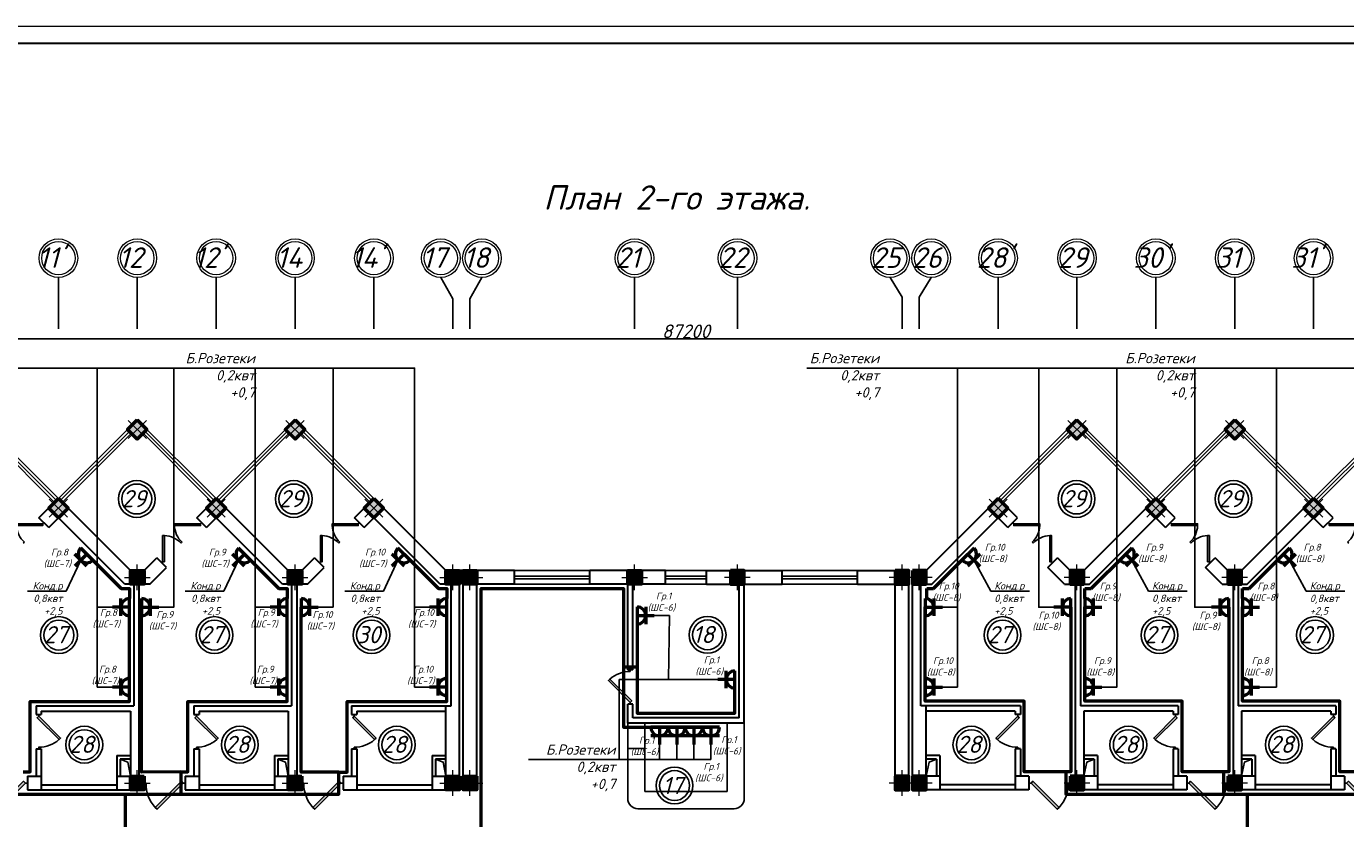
# Model space of a CAD drawing. Header units: millimetres. Extents: x 473009 to 2502882, y 456217 to 1153743.
# Tile 118 of 124: x 2104246 to 2142712, y 516448 to 539567. Entities that reach past the tile are written whole.
import ezdxf
from ezdxf import colors
from ezdxf.entities.mleader import LeaderData, LeaderLine
from ezdxf.math import Vec2, Vec3

# ---------------------------------------------------------------- set-up
doc = ezdxf.new("R2010")
doc.units = ezdxf.units.MM
doc.layers.add('kolonn', color=7, linetype='Continuous')
doc.layers.add('os', color=3, linetype='Continuous')
doc.layers.add('Электрика', color=1, linetype='Continuous', lineweight=50)
doc.layers.add('ЭМ', color=240, linetype='Continuous', lineweight=20)
doc.styles.get("Standard").update_dxf_attribs({"font": 'isocpeui.ttf'})
doc.styles.add('style Ecuper', font='isocpeui.ttf', dxfattribs={"height": 220})
doc.styles.add('style1', font='isocpeui.ttf', dxfattribs={"height": 80})
doc.styles.add('ГОСТ 300', font='isocpeui.ttf', dxfattribs={"height": 250})
doc.dimstyles.new('ISO-25', dxfattribs={"dimtxt": 400, "dimasz": 100, "dimexe": 50, "dimexo": 50, "dimgap": 20, "dimtad": 1, "dimdec": 0, "dimtxsty": 'Standard', "dimblk": 'ARCHTICK', "dimcen": 20, "dimclrd": 1, "dimclre": 1, "dimadec": 0, "dimazin": 0, "dimtfac": 1, "dimtdec": 0, "dimtmove": 0, "dimatfit": 3, "dimldrblk": 'ARCHTICK', "dimfxl": 1, "dimarcsym": 0})

# ---------------------------------------------------------------- blocks, each defined once
blk = doc.blocks.new('jfgjhsdf')
blk.add_hatch(color=1).paths.add_polyline_path([(-593, 731), (-637, 687), (0, 50), (44, 94)])
at = {"color": 1}
for p, q in [((0, 1000), (0, 950)), ((0, 50), (0, 0))]:
    blk.add_line(p, q, dxfattribs=at)
blk.add_lwpolyline([(0, 50), (-637, 687), (-593, 731), (44, 94), (0, 50)], dxfattribs=at)
blk.add_arc((-33, 130), 821, 87.662, 132.9147, dxfattribs=at)
blk = doc.blocks.new('ghsdd')
at = {"ltscale": 50}
h = blk.add_hatch(color=256, dxfattribs=at)
h.paths.add_polyline_path([(0, 200), (-200, 200), (-200, 0), (0, 0)])
h.paths.add_polyline_path([(200, 0), (200, 200), (0, 200), (0, 0)])
h.paths.add_polyline_path([(0, 0), (-200, 0), (-200, -200), (0, -200)])
h.paths.add_polyline_path([(0, 0), (0, -200), (200, -200), (200, 0)])
at = {"lineweight": 0}
for p, q in [((0, -374), (0, 374)), ((-374, 0), (374, 0))]:
    blk.add_line(p, q, dxfattribs=at)
at = {"lineweight": 50, "ltscale": 50}
blk.add_lwpolyline([(200, 200), (200, -200), (-200, -200), (-200, 200), (200, 200)], dxfattribs=at)
blk = doc.blocks.new('розетка')
at = {"layer": 'Электрика', "ltscale": 20}
for p, q in [((0, 250), (0, -250)), ((0, 0), (500, 0)), ((250, 250), (250, -250))]:
    blk.add_line(p, q, dxfattribs=at)
blk.add_arc((0, 0), 250, 270, 90, dxfattribs=at)
blk = doc.blocks.new('_None')
blk = doc.blocks.new('_ArchTick')
at = {"color": 0, "linetype": 'ByBlock', "const_width": 0.15}
blk.add_lwpolyline([(-0.5, -0.5), (0.5, 0.5)], dxfattribs=at)
blk = doc.blocks.new('*D108')
at = {"color": 1, "lineweight": -2, "transparency": 16777216}
for p, q in [((2079879, 530311), (2079879, 530496)), ((2167079, 530311), (2167079, 530496)), ((2167079, 530446), (2079879, 530446))]:
    blk.add_line(p, q, dxfattribs=at)
at = {"layer": 'Defpoints', "color": 0, "lineweight": 50, "transparency": 16777216}
for p in [(2079879, 530446), (2079879, 530261), (2167079, 530261)]:
    blk.add_point(p, dxfattribs=at)
at = {"color": 1, "lineweight": -2, "transparency": 16777216, "xscale": 100, "yscale": 100, "zscale": 100, "rotation": 180}
blk.add_blockref('_ArchTick', (2079879, 530446), dxfattribs=at)
at = {"color": 1, "lineweight": -2, "transparency": 16777216, "xscale": 100, "yscale": 100, "zscale": 100}
blk.add_blockref('_ArchTick', (2167079, 530446), dxfattribs=at)
at = {"color": 0, "transparency": 16777216, "insert": (2123479, 530668), "char_height": 400, "attachment_point": 5}
blk.add_mtext('87200', dxfattribs=at)
blk = doc.blocks.new('1231234431252433')
at = {"layer": 'ЭМ', "color": 0, "lineweight": 20, "ltscale": 0.5}
blk.add_lwpolyline([(287242, 187022), (413342, 187022), (413342, 269622), (287242, 269622)], close=True, dxfattribs=at)
at = {"layer": 'ЭМ', "color": 0, "lineweight": 30, "ltscale": 0.5}
blk.add_lwpolyline([(289242, 187522), (412842, 187522), (412842, 269122), (289242, 269122)], close=True, dxfattribs=at)

msp = doc.modelspace()

# ---------------------------------------------------------------- linework, layer by layer
for p, q in [((2105179, 525787.9), (2102879, 528087.9)), ((2105179, 525787.9), (2107479, 528087.9)), ((2109779, 525787.9), (2107479, 528087.9)), ((2109779, 525787.9), (2112079, 528087.9)), ((2114379, 525787.9), (2112079, 528087.9)), ((2132579, 525787.9), (2134879, 528087.9)), ((2137179, 525787.9), (2134879, 528087.9)), ((2137179, 525787.9), (2139479, 528087.9)), ((2141779, 525787.9), (2139479, 528087.9)), ((2141779, 525787.9), (2144079, 528087.9)), ((2106754, 522618.2), (2106314.3, 522618.2)), ((2111354, 522618.2), (2110914.3, 522618.2)), ((2113193.6, 522618.2), (2112754, 522618.2)), ((2116004, 522618.2), (2115564.3, 522618.2)), ((2122993.6, 522374.9), (2122554, 522374.9)), ((2124404, 520507.6), (2121534.5, 520507.6)), ((2106754, 520287.9), (2106314.3, 520287.9)), ((2111354, 520287.9), (2110914.3, 520287.9)), ((2116004, 520287.9), (2115564.3, 520287.9)), ((2122707.7, 518612.9), (2122707.7, 518173.2)), ((2123207.7, 518612.9), (2123207.7, 518173.2)), ((2123707.7, 518612.9), (2123707.7, 518173.2)), ((2124207.7, 518612.9), (2124207.7, 518173.2))]:
    msp.add_line(p, q)
at = {"color": 1}
for p, q in [((2105065.8, 525674.7), (2103048.7, 527691.9)), ((2105122.4, 525731.3), (2103105.2, 527748.5)), ((2105235.5, 525731.3), (2107252.7, 527748.5)), ((2105292.1, 525674.7), (2107309.3, 527691.9)), ((2109665.8, 525674.7), (2107648.7, 527691.9)), ((2109722.4, 525731.3), (2107705.2, 527748.5)), ((2109835.5, 525731.3), (2111852.7, 527748.5)), ((2109892.1, 525674.7), (2111909.3, 527691.9)), ((2114265.8, 525674.7), (2112248.7, 527691.9)), ((2114322.4, 525731.3), (2112305.2, 527748.5)), ((2132635.5, 525731.3), (2134652.7, 527748.5)), ((2132692.1, 525674.7), (2134709.3, 527691.9)), ((2137065.8, 525674.7), (2135048.7, 527691.9)), ((2137122.4, 525731.3), (2135105.2, 527748.5)), ((2137235.5, 525731.3), (2139252.7, 527748.5)), ((2137292.1, 525674.7), (2139309.3, 527691.9)), ((2141665.8, 525674.7), (2139648.7, 527691.9)), ((2141722.4, 525731.3), (2139705.2, 527748.5)), ((2141835.5, 525731.3), (2143852.7, 527748.5)), ((2141892.1, 525674.7), (2143909.3, 527691.9)), ((2120679, 523687.9), (2118479, 523687.9)), ((2120679, 523527.9), (2118479, 523527.9)), ((2122879, 523687.9), (2124079, 523687.9)), ((2122879, 523527.9), (2124079, 523527.9)), ((2126279, 523687.9), (2128479, 523687.9)), ((2126279, 523527.9), (2128479, 523527.9)), ((2118479, 523447.9), (2120679, 523447.9)), ((2118479, 523287.9), (2120679, 523287.9)), ((2124079, 523447.9), (2122879, 523447.9)), ((2124079, 523287.9), (2122879, 523287.9)), ((2128479, 523447.9), (2126279, 523447.9)), ((2128479, 523287.9), (2126279, 523287.9))]:
    msp.add_line(p, q, dxfattribs=at)
at = {"lineweight": 30}
for p, q in [((2104613.3, 525222.2), (2105179, 525787.9)), ((2107279, 523687.9), (2105179, 525787.9)), ((2109213.3, 525222.2), (2109779, 525787.9)), ((2111879, 523687.9), (2109779, 525787.9)), ((2113813.3, 525222.2), (2114379, 525787.9)), ((2116479, 523687.9), (2114379, 525787.9)), ((2130479, 523687.9), (2132579, 525787.9)), ((2133144.6, 525222.2), (2132579, 525787.9)), ((2135079, 523687.9), (2137179, 525787.9)), ((2137744.6, 525222.2), (2137179, 525787.9)), ((2139679, 523687.9), (2141779, 525787.9)), ((2142344.6, 525222.2), (2141779, 525787.9)), ((2104896.1, 524939.3), (2104613.3, 525222.2)), ((2104896.1, 524939.3), (2105179, 525222.2)), ((2107113.3, 523287.9), (2105179, 525222.2)), ((2109496.1, 524939.3), (2109213.3, 525222.2)), ((2109496.1, 524939.3), (2109779, 525222.2)), ((2111713.3, 523287.9), (2109779, 525222.2)), ((2114096.1, 524939.3), (2113813.3, 525222.2)), ((2114096.1, 524939.3), (2114379, 525222.2)), ((2116313.3, 523287.9), (2114379, 525222.2)), ((2130644.6, 523287.9), (2132579, 525222.2)), ((2132861.8, 524939.3), (2132579, 525222.2)), ((2132861.8, 524939.3), (2133144.6, 525222.2)), ((2135244.6, 523287.9), (2137179, 525222.2)), ((2137461.8, 524939.3), (2137179, 525222.2)), ((2137461.8, 524939.3), (2137744.6, 525222.2)), ((2139844.6, 523287.9), (2141779, 525222.2)), ((2142061.8, 524939.3), (2141779, 525222.2)), ((2142061.8, 524939.3), (2142344.6, 525222.2)), ((2107679, 523687.9), (2108046.6, 524055.5)), ((2108329.4, 523772.6), (2108046.6, 524055.5)), ((2112279, 523687.9), (2112646.6, 524055.5)), ((2112929.4, 523772.6), (2112646.6, 524055.5)), ((2134028.5, 523772.6), (2134311.4, 524055.5)), ((2134679, 523687.9), (2134311.4, 524055.5)), ((2138628.5, 523772.6), (2138911.4, 524055.5)), ((2139279, 523687.9), (2138911.4, 524055.5)), ((2107679, 523687.9), (2107279, 523687.9)), ((2107844.6, 523287.9), (2108329.4, 523772.6)), ((2112279, 523687.9), (2111879, 523687.9)), ((2112444.6, 523287.9), (2112929.4, 523772.6)), ((2118479, 523687.9), (2116479, 523687.9)), ((2116879, 517287.9), (2116879, 523687.9)), ((2116979, 517287.9), (2116979, 523687.9)), ((2118479, 523287.9), (2118479, 523687.9)), ((2122879, 523687.9), (2120679, 523687.9)), ((2120679, 523287.9), (2120679, 523687.9)), ((2122879, 523287.9), (2122879, 523687.9)), ((2124079, 523687.9), (2126279, 523687.9)), ((2124079, 523287.9), (2124079, 523687.9)), ((2126279, 523287.9), (2126279, 523687.9)), ((2128479, 523287.9), (2128479, 523687.9)), ((2128479, 523687.9), (2129979, 523687.9)), ((2129979, 517287.9), (2129979, 523687.9)), ((2130079, 517287.9), (2130079, 523687.9)), ((2130079, 523687.9), (2130479, 523687.9)), ((2134513.3, 523287.9), (2134028.5, 523772.6)), ((2134679, 523687.9), (2135079, 523687.9)), ((2139113.3, 523287.9), (2138628.5, 523772.6)), ((2139279, 523687.9), (2139679, 523687.9)), ((2107844.6, 523287.9), (2107113.3, 523287.9)), ((2107379, 523287.9), (2107379, 519737.9)), ((2107529, 523287.9), (2107529, 517687.9)), ((2112444.6, 523287.9), (2111713.3, 523287.9)), ((2111979, 523287.9), (2111979, 519737.9)), ((2112129, 523287.9), (2112129, 517687.9)), ((2116629, 523287.9), (2116313.3, 523287.9)), ((2116629, 519737.9), (2116629, 523287.9)), ((2117379, 517287.9), (2117379, 523287.9)), ((2118479, 523287.9), (2117379, 523287.9)), ((2122879, 523287.9), (2120679, 523287.9)), ((2121779, 520787.9), (2121779, 523287.9)), ((2121929, 520787.9), (2121929, 523287.9)), ((2124079, 523287.9), (2126279, 523287.9)), ((2125029, 519387.9), (2125029, 523287.9)), ((2125179, 519237.9), (2125179, 523287.9)), ((2128479, 523287.9), (2129579, 523287.9)), ((2129579, 517287.9), (2129579, 523287.9)), ((2130329, 519737.9), (2130329, 523287.9)), ((2130329, 523287.9), (2130644.6, 523287.9)), ((2134513.3, 523287.9), (2135244.6, 523287.9)), ((2134829, 523287.9), (2134829, 517687.9)), ((2134979, 523287.9), (2134979, 519737.9)), ((2139113.3, 523287.9), (2139844.6, 523287.9)), ((2139429, 523287.9), (2139429, 517687.9)), ((2139579, 523287.9), (2139579, 519737.9)), ((2121929, 520787.9), (2121779, 520787.9)), ((2104529, 519737.9), (2104529, 519487.9)), ((2104529, 519737.9), (2107379, 519737.9)), ((2109129, 519737.9), (2109129, 519487.9)), ((2109129, 519737.9), (2111979, 519737.9)), ((2113729, 519737.9), (2113729, 519487.9)), ((2113729, 519737.9), (2116629, 519737.9)), ((2116479, 517687.9), (2116479, 519737.9)), ((2121779, 519237.9), (2121779, 519787.9)), ((2121929, 519787.9), (2121779, 519787.9)), ((2121929, 519387.9), (2121929, 519787.9)), ((2133229, 519737.9), (2130329, 519737.9)), ((2130479, 517687.9), (2130479, 519737.9)), ((2133229, 519737.9), (2133229, 519487.9)), ((2137829, 519737.9), (2134979, 519737.9)), ((2137829, 519737.9), (2137829, 519487.9)), ((2142429, 519737.9), (2139579, 519737.9)), ((2142429, 519737.9), (2142429, 519487.9)), ((2104529, 519487.9), (2104679, 519487.9)), ((2104679, 519587.9), (2104679, 519487.9)), ((2104679, 519587.9), (2107279, 519587.9)), ((2107279, 519587.9), (2107279, 517687.9)), ((2109129, 519487.9), (2109279, 519487.9)), ((2109279, 519587.9), (2109279, 519487.9)), ((2109279, 519587.9), (2111879, 519587.9)), ((2111879, 519587.9), (2111879, 517687.9)), ((2113729, 519487.9), (2113879, 519487.9)), ((2113879, 519587.9), (2113879, 519487.9)), ((2113879, 519587.9), (2116479, 519587.9)), ((2125029, 519387.9), (2121929, 519387.9)), ((2133079, 519587.9), (2130479, 519587.9)), ((2133079, 519587.9), (2133079, 519487.9)), ((2133229, 519487.9), (2133079, 519487.9)), ((2135079, 519587.9), (2135079, 517687.9)), ((2137679, 519587.9), (2135079, 519587.9)), ((2137679, 519587.9), (2137679, 519487.9)), ((2137829, 519487.9), (2137679, 519487.9)), ((2139679, 519587.9), (2139679, 517687.9)), ((2142279, 519587.9), (2139679, 519587.9)), ((2142279, 519587.9), (2142279, 519487.9)), ((2142429, 519487.9), (2142279, 519487.9)), ((2125179, 519237.9), (2121779, 519237.9)), ((2104529, 518487.9), (2104679, 518487.9)), ((2104529, 518487.9), (2104529, 517687.9)), ((2104679, 518487.9), (2104679, 517287.9)), ((2106879, 518287.9), (2106879, 517287.9)), ((2106879, 518287.9), (2107279, 518287.9)), ((2107279, 518187.9), (2106979, 518187.9)), ((2106979, 518187.9), (2106979, 517687.9)), ((2109129, 518487.9), (2109279, 518487.9)), ((2109129, 518487.9), (2109129, 517687.9)), ((2109279, 518487.9), (2109279, 517287.9)), ((2111479, 518287.9), (2111479, 517287.9)), ((2111479, 518287.9), (2111879, 518287.9)), ((2111879, 518187.9), (2111579, 518187.9)), ((2111579, 518187.9), (2111579, 517687.9)), ((2113729, 518487.9), (2113729, 517687.9)), ((2113729, 518487.9), (2113879, 518487.9)), ((2113879, 518487.9), (2113879, 517287.9)), ((2116079, 518287.9), (2116479, 518287.9)), ((2116079, 518287.9), (2116079, 517287.9)), ((2116479, 518187.9), (2116179, 518187.9)), ((2116179, 518187.9), (2116179, 517687.9)), ((2130879, 518287.9), (2130479, 518287.9)), ((2130779, 518187.9), (2130479, 518187.9)), ((2130779, 518187.9), (2130779, 517687.9)), ((2130879, 518287.9), (2130879, 517287.9)), ((2133229, 518487.9), (2133079, 518487.9)), ((2133079, 518487.9), (2133079, 517287.9)), ((2133229, 518487.9), (2133229, 517687.9)), ((2135479, 518287.9), (2135079, 518287.9)), ((2135379, 518187.9), (2135079, 518187.9)), ((2135379, 518187.9), (2135379, 517687.9)), ((2135479, 518287.9), (2135479, 517287.9)), ((2137679, 518487.9), (2137679, 517287.9)), ((2137829, 518487.9), (2137679, 518487.9)), ((2137829, 518487.9), (2137829, 517687.9)), ((2140079, 518287.9), (2139679, 518287.9)), ((2139979, 518187.9), (2139679, 518187.9)), ((2139979, 518187.9), (2139979, 517687.9)), ((2140079, 518287.9), (2140079, 517287.9)), ((2142279, 518487.9), (2142279, 517287.9)), ((2142429, 518487.9), (2142279, 518487.9)), ((2142429, 518487.9), (2142429, 517687.9)), ((2104279, 517687.9), (2104279, 517287.9)), ((2104279, 517687.9), (2104679, 517687.9)), ((2104679, 517437.9), (2106879, 517437.9)), ((2106879, 517687.9), (2107679, 517687.9)), ((2107679, 517687.9), (2107679, 517287.9)), ((2108879, 517687.9), (2108879, 517287.9)), ((2108879, 517687.9), (2109279, 517687.9)), ((2109279, 517437.9), (2111479, 517437.9)), ((2111479, 517687.9), (2112279, 517687.9)), ((2112279, 517687.9), (2112279, 517287.9)), ((2113479, 517687.9), (2113879, 517687.9)), ((2113479, 517687.9), (2113479, 517287.9)), ((2113879, 517437.9), (2116079, 517437.9)), ((2116079, 517687.9), (2116479, 517687.9)), ((2130879, 517687.9), (2130479, 517687.9)), ((2133079, 517437.9), (2130879, 517437.9)), ((2133479, 517687.9), (2133079, 517687.9)), ((2133479, 517687.9), (2133479, 517287.9)), ((2134679, 517687.9), (2134679, 517287.9)), ((2135479, 517687.9), (2134679, 517687.9)), ((2137679, 517437.9), (2135479, 517437.9)), ((2138079, 517687.9), (2137679, 517687.9)), ((2138079, 517687.9), (2138079, 517287.9)), ((2139279, 517687.9), (2139279, 517287.9)), ((2140079, 517687.9), (2139279, 517687.9)), ((2142279, 517437.9), (2140079, 517437.9)), ((2142679, 517687.9), (2142279, 517687.9)), ((2142679, 517687.9), (2142679, 517287.9)), ((2104279, 517287.9), (2107679, 517287.9)), ((2108879, 517287.9), (2112279, 517287.9)), ((2113479, 517287.9), (2116879, 517287.9)), ((2116979, 517287.9), (2117379, 517287.9)), ((2129979, 517287.9), (2129579, 517287.9)), ((2133479, 517287.9), (2130079, 517287.9)), ((2138079, 517287.9), (2134679, 517287.9)), ((2142679, 517287.9), (2139279, 517287.9))]:
    msp.add_line(p, q, dxfattribs=at)
at = {"color": 1, "lineweight": 50}
for p, q in [((2130696.4, 523162.9), (2131700.7, 524166.6)), ((2135296.4, 523162.9), (2136300.7, 524166.6)), ((2139896.4, 523162.9), (2140900.7, 524166.6)), ((2130504, 522868.2), (2130503.6, 523162.9)), ((2130503.6, 523162.9), (2130696.4, 523162.9)), ((2135104, 522868.2), (2135103.6, 523162.9)), ((2135103.6, 523162.9), (2135296.4, 523162.9)), ((2139704, 522868.2), (2139703.6, 523162.9)), ((2139703.6, 523162.9), (2139896.4, 523162.9))]:
    msp.add_line(p, q, dxfattribs=at)
at = {"color": 6}
for p, q in [((2121779, 517037.9), (2121779, 519237.9)), ((2122279, 517237.9), (2122279, 519237.9)), ((2124679, 517237.9), (2124679, 519237.9)), ((2125179, 517037.9), (2125179, 519237.9)), ((2122279, 518497), (2121779, 518497)), ((2122279, 517237.9), (2124679, 517237.9)), ((2122079, 516737.9), (2124879, 516737.9))]:
    msp.add_line(p, q, dxfattribs=at)
for points in [[(2115564.3, 520287.9), (2115564.3, 529597.5), (2081206.8, 529597.5)], [(2106314.3, 520287.9), (2106314.3, 529597.5)], [(2108104, 522618.2), (2108543.6, 522618.2), (2108543.6, 529597.5)], [(2110914.3, 520287.9), (2110914.3, 529597.5)], [(2113193.6, 522618.2), (2113193.6, 529597.5)], [(2161804, 522618.2), (2161364.3, 522618.2), (2161364.3, 529597.5), (2127006.8, 529597.5)], [(2131393.6, 529597.5), (2131393.6, 522618.2), (2130954, 522618.2)], [(2134204, 522618.2), (2133764.3, 522618.2), (2133764.3, 529597.5)], [(2136043.6, 529597.5), (2136043.6, 520287.9), (2135604, 520287.9)], [(2138804, 522618.2), (2138314.3, 522618.2), (2138314.3, 529597.5)], [(2140204, 520287.9), (2140693.6, 520287.9), (2140693.6, 529588.8)], [(2131393.6, 522885.9), (2131393.6, 520287.9), (2130954, 520287.9)], [(2122993.6, 522374.9), (2122969.2, 520507.6)], [(2121534.5, 520507.6), (2121534.5, 518173.2)], [(2107279, 517687.9), (2107199.9, 518096.4), (2106979, 518187.9)], [(2111879, 517687.9), (2111799.9, 518096.4), (2111579, 518187.9)], [(2116479, 517687.9), (2116399.9, 518096.4), (2116179, 518187.9)], [(2124207.7, 518173.2), (2118890.4, 518173.2)], [(2130479, 517687.9), (2130567.1, 518099.6), (2130779, 518187.9)], [(2135079, 517687.9), (2135167.1, 518099.6), (2135379, 518187.9)], [(2139679, 517687.9), (2139767.1, 518099.6), (2139979, 518187.9)]]:
    msp.add_lwpolyline(points)
at = {"lineweight": 30}
for points in [[(2107761.8, 527805), (2107479, 528087.9), (2107196.1, 527805), (2107479, 527522.2)], [(2112361.8, 527805), (2112079, 528087.9), (2111796.1, 527805), (2112079, 527522.2)], [(2134596.1, 527805), (2134879, 528087.9), (2135161.8, 527805), (2134879, 527522.2)], [(2139196.1, 527805), (2139479, 528087.9), (2139761.8, 527805), (2139479, 527522.2)]]:
    msp.add_lwpolyline(points, close=True, dxfattribs=at)
at = {"color": 1, "lineweight": 50}
for points in [[(2106007.7, 524166.6), (2107011.5, 523162.9), (2107254, 523162.9), (2107254, 522868.2)], [(2110607.7, 524166.6), (2111611.5, 523162.9), (2111854, 523162.9), (2111854, 522868.2)], [(2115257.7, 524166.6), (2116261.5, 523162.9), (2116504, 523162.9), (2116504, 522868.2)], [(2122364.7, 510364.8), (2122364.7, 511812.9), (2120803.8, 511812.9), (2120804, 514412.9), (2117504, 514412.9), (2117504, 523160.6), (2121654, 523160.6), (2121654, 519112.9), (2121779, 519112.9), (2124207.7, 519112.9)], [(2104154, 517812.9), (2104354, 517812.9), (2104354, 519862.9), (2107254, 519862.9), (2107254, 522618.2)], [(2108754, 517812.9), (2107604, 517804.1), (2107604, 522618.2)], [(2108754, 517812.9), (2108954, 517812.9), (2108954, 519862.9), (2111854, 519862.9), (2111854, 522618.2)], [(2113354, 517804.1), (2112254, 517804.1), (2112254, 522618.2)], [(2113354, 517804.1), (2113604, 517804.1), (2113604, 519862.9), (2116504, 519862.9), (2116504, 522618.2)], [(2122054, 522374.9), (2122054, 520866.6), (2121654, 520866.6)], [(2134704, 522618.2), (2134704, 517812.9), (2133343.7, 517812.9), (2133343.7, 519874.5), (2130454, 519874.5), (2130454, 522627)], [(2139304, 522618.2), (2139304, 517812.9), (2137943.7, 517812.9), (2137943.7, 519874.5), (2135103.6, 519874.5), (2135103.6, 522627)], [(2143904, 522618.2), (2143904, 517812.9), (2142543.7, 517812.9), (2142543.7, 519874.5), (2139703.6, 519874.5), (2139703.6, 522627)], [(2122054, 520866.6), (2122054, 519525.2), (2124904, 519525.2), (2124904, 520257.6)], [(2085843.8, 516912.9), (2086218.8, 516912.9), (2086218.8, 517162.9), (2113354, 517162.9), (2113354, 517804.1)], [(2108754, 517812.9), (2108754, 517162.9)], [(2134554, 517812.9), (2134554, 517162.9), (2160751.5, 517162.9), (2160751.5, 516912.9), (2161501.5, 516912.9), (2161501.5, 517162.9), (2162154, 517162.9), (2162154, 516912.9), (2162804, 516912.9)], [(2139154, 517812.9), (2139154, 517162.9)], [(2109004, 514812.9), (2107137.8, 514812.9), (2107137.8, 517162.9)], [(2137954, 514812.9), (2139846.5, 514812.9), (2139846.5, 517162.9)]]:
    msp.add_lwpolyline(points, dxfattribs=at)
at = {"color": 1}
for centre, radius in [((2107464.7, 525775.4), 537), ((2112043.9, 525775.4), 537), ((2134867.3, 525775.4), 537), ((2139443.2, 525775.4), 537), ((2107464.7, 525775.4), 437), ((2112043.9, 525775.4), 437), ((2134867.3, 525775.4), 437), ((2139443.2, 525775.4), 437), ((2105195.7, 521805.6), 537), ((2105195.7, 521805.6), 437), ((2109730.3, 521805.6), 537), ((2109730.3, 521805.6), 437), ((2114309.4, 521805.6), 537), ((2114309.4, 521805.6), 437), ((2124109.1, 521811.2), 537), ((2124109.1, 521811.2), 437), ((2132709.1, 521805.6), 537), ((2132709.1, 521805.6), 437), ((2137285, 521805.6), 537), ((2137285, 521805.6), 437), ((2141820.3, 521805.6), 537), ((2141820.3, 521805.6), 437), ((2105934.5, 518606), 537), ((2105934.5, 518606), 437), ((2110469.1, 518606), 537), ((2110469.1, 518606), 437), ((2115048.2, 518606), 537), ((2115048.2, 518606), 437), ((2131800.6, 518606), 537), ((2131800.6, 518606), 437), ((2136376.5, 518606), 537), ((2136376.5, 518606), 437), ((2140911.7, 518606), 537), ((2140911.7, 518606), 437), ((2123144.5, 517413.1), 537), ((2123144.5, 517413.1), 437)]:
    msp.add_circle(centre, radius, dxfattribs=at)
at = {"color": 6}
for centre, start, end in [((2122079, 517037.9), 180, 270), ((2124879, 517037.9), 270, 0)]:
    msp.add_arc(centre, 300, start, end, dxfattribs=at)
at = {"layer": 'os', "color": 0}
for p, q in [((2105179, 530741), (2105179, 532241)), ((2107479, 530741), (2107479, 532241)), ((2109779, 530741), (2109779, 532241)), ((2112079, 530741), (2112079, 532241)), ((2114379, 530741), (2114379, 532241)), ((2121979, 530741), (2121979, 532241)), ((2124979, 530741), (2124979, 532241)), ((2132579, 530741), (2132579, 532241)), ((2134879, 530741), (2134879, 532241)), ((2137179, 530741), (2137179, 532241)), ((2139479, 530741), (2139479, 532241)), ((2141779, 530741), (2141779, 532241)), ((2116679, 530741), (2116679, 531617.5)), ((2117179, 530741), (2117179, 531617.5)), ((2129779, 530741), (2129779, 531668.9)), ((2130279, 530741), (2130279, 531668.9))]:
    msp.add_line(p, q, dxfattribs=at)
for points in [[(2116329, 532241), (2116679, 531617.5)], [(2117179, 531617.5), (2117529, 532241)], [(2129429, 532241), (2129779, 531668.9)], [(2130279, 531668.9), (2130629, 532241)]]:
    msp.add_lwpolyline(points, dxfattribs=at)
at = {"layer": 'os', "color": 0, "lineweight": 0}
for centre, radius in [((2105179, 532803.5), 562.5), ((2105179, 532803.5), 487.5), ((2107479, 532803.5), 562.5), ((2107479, 532803.5), 487.5), ((2109779, 532803.5), 562.5), ((2109779, 532803.5), 487.5), ((2112079, 532803.5), 562.5), ((2112079, 532803.5), 487.5), ((2114379, 532803.5), 562.5), ((2114379, 532803.5), 487.5), ((2116329, 532803.5), 562.5), ((2116329, 532803.5), 487.5), ((2117529, 532803.5), 562.5), ((2117529, 532803.5), 487.5), ((2121979, 532803.5), 562.5), ((2121979, 532803.5), 487.5), ((2124979, 532803.5), 562.5), ((2124979, 532803.5), 487.5), ((2129429, 532803.5), 562.5), ((2129429, 532803.5), 487.5), ((2130629, 532803.5), 562.5), ((2130629, 532803.5), 487.5), ((2132579, 532803.5), 562.5), ((2132579, 532803.5), 487.5), ((2134879, 532803.5), 562.5), ((2134879, 532803.5), 487.5), ((2137179, 532803.5), 562.5), ((2137179, 532803.5), 487.5), ((2139479, 532803.5), 562.5), ((2139479, 532803.5), 487.5), ((2141779, 532803.5), 562.5), ((2141779, 532803.5), 487.5)]:
    msp.add_circle(centre, radius, dxfattribs=at)

# ---------------------------------------------------------------- block references
at = {"lineweight": 50}
msp.add_blockref('1231234431252433', (1779356.4, 269944.8), dxfattribs=at)
for p, xscale, yscale, zscale, rotation in [((2104754.7, 525080.8), -0.8461538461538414, 0.8461538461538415, 0.8461538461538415, 134.9999999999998), ((2109354.7, 525080.8), -0.8461538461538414, 0.8461538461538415, 0.8461538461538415, 134.9999999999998), ((2113954.7, 525080.8), -0.8461538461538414, 0.8461538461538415, 0.8461538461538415, 134.9999999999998), ((2133003.2, 525080.8), 0.8461538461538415, 0.8461538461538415, 0.8461538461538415, 225.0000000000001), ((2137603.2, 525080.8), 0.8461538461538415, 0.8461538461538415, 0.8461538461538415, 225.0000000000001), ((2142203.2, 525080.8), 0.8461538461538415, 0.8461538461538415, 0.8461538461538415, 225.0000000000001), ((2108188, 523914), 0.8461538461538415, 0.8461538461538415, 0.8461538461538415, 314.9999999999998), ((2112788, 523914), 0.8461538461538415, 0.8461538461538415, 0.8461538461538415, 314.9999999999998), ((2134170, 523914), -0.8461538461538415, 0.8461538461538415, 0.8461538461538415, 45.00000000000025), ((2138770, 523914), -0.8461538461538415, 0.8461538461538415, 0.8461538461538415, 45.00000000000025), ((2104279, 517487.9), 1.199999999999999, 1.199999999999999, 1.199999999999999, 90), ((2108879, 517487.9), 1.199999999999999, 1.199999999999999, 1.199999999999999, 90), ((2113479, 517487.9), 1.199999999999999, 1.199999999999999, 1.199999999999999, 90), ((2133479, 517487.9), -1.199999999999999, 1.199999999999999, 1.199999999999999, 270), ((2138079, 517487.9), -1.199999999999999, 1.199999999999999, 1.199999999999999, 270), ((2142679, 517487.9), -1.199999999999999, 1.199999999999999, 1.199999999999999, 270)]:
    msp.add_blockref('jfgjhsdf', p, dxfattribs=dict(xscale=xscale, yscale=yscale, zscale=zscale, rotation=rotation))
msp.add_blockref('jfgjhsdf', (2121854, 519787.9))
at = {"rotation": 180}
for p in [(2104604, 519487.9), (2109204, 519487.9), (2113804, 519487.9)]:
    msp.add_blockref('jfgjhsdf', p, dxfattribs=at)
at = {"xscale": -1, "rotation": 180}
for p in [(2133154, 519487.9), (2137754, 519487.9), (2142354, 519487.9)]:
    msp.add_blockref('jfgjhsdf', p, dxfattribs=at)
at = {"layer": 'kolonn', "rotation": 45}
for p in [(2107479, 527805), (2112079, 527805), (2134879, 527805), (2139479, 527805), (2105179, 525505), (2109779, 525505), (2114379, 525505)]:
    msp.add_blockref('ghsdd', p, dxfattribs=at)
at = {"layer": 'kolonn', "xscale": -1, "rotation": 315}
for p in [(2132579, 525505), (2137179, 525505), (2141779, 525505)]:
    msp.add_blockref('ghsdd', p, dxfattribs=at)
at = {"layer": 'kolonn'}
for p in [(2107479, 523487.9), (2112079, 523487.9), (2116679, 523487.9), (2117179, 523487.9), (2121979, 523487.9), (2107479, 517487.9), (2112079, 517487.9), (2116679, 517487.9), (2117179, 517487.9)]:
    msp.add_blockref('ghsdd', p, dxfattribs=at)
at = {"layer": 'kolonn', "xscale": -1}
for p in [(2124979, 523487.9), (2129779, 523487.9), (2130279, 523487.9), (2134879, 523487.9), (2139479, 523487.9), (2129779, 517487.9), (2130279, 517487.9), (2134879, 517487.9), (2139479, 517487.9)]:
    msp.add_blockref('ghsdd', p, dxfattribs=at)
at = {"layer": 'Электрика'}
for p, rotation in [((2106007.9, 524166.5), 225.095266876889), ((2110607.9, 524166.5), 225.095266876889), ((2115257.9, 524166.5), 225.095266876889), ((2131700.7, 524166.6), 315.095266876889), ((2136300.7, 524166.6), 315.095266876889), ((2140900.7, 524166.6), 315.095266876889), ((2107254, 522618.2), 180), ((2111854, 522618.2), 180), ((2116504, 522618.2), 180), ((2134704, 522618.2), 180), ((2139304, 522618.2), 180), ((2107254, 520287.9), 180), ((2111854, 520287.9), 180), ((2116504, 520287.9), 180), ((2124904, 520507.6), 180), ((2122707.7, 519112.9), 270), ((2123207.7, 519112.9), 270), ((2123707.7, 519112.9), 270), ((2124207.7, 519112.9), 270)]:
    msp.add_blockref('розетка', p, dxfattribs=dict(at, rotation=rotation))
for p in [(2107604, 522618.2), (2112254, 522618.2), (2130454, 522618.2), (2135104, 522618.2), (2139704, 522618.2), (2122054, 522374.9), (2130454, 520287.9), (2135104, 520287.9), (2139704, 520287.9)]:
    msp.add_blockref('розетка', p, dxfattribs=at)

# ---------------------------------------------------------------- texts
at = {"style": 'style1'}
msp.add_text('План 2-го этажа.', height=712.029, dxfattribs=at).set_placement((2119320, 534217.5))
at = {"ltscale": 50}
for s, p in [("11'", (2104578.6, 532519.8)), ("12'", (2109124.2, 532519.8)), ("14'", (2113722.3, 532519.8)), ("28'", (2131960.5, 532519.8)), ("30'", (2136529.2, 532519.8)), ("31'", (2141129.2, 532519.8)), ('12', (2106935.1, 532519.8)), ('14', (2111535.1, 532519.8)), ('17', (2115785.1, 532519.8)), ('18', (2116985.1, 532519.8)), ('21', (2121435.1, 532519.8)), ('22', (2124435.1, 532519.8)), ('25', (2128885.1, 532519.8)), ('26', (2130085.1, 532519.8)), ('29', (2134335.1, 532519.8)), ('31', (2138935.1, 532519.8))]:
    msp.add_text(s, height=600, dxfattribs=at).set_placement(p)
at = {"color": 1}
for s, p in [('29', (2107029, 525535.8)), ('29', (2111608.2, 525535.8)), ('29', (2134431.6, 525535.8)), ('29', (2139007.5, 525535.8)), ('27', (2104760, 521566.1)), ('27', (2109294.6, 521566.1)), ('30', (2113873.7, 521566.1)), ('18', (2123673.4, 521571.7)), ('27', (2132273.4, 521566.1)), ('27', (2136849.3, 521566.1)), ('27', (2141384.6, 521566.1)), ('28', (2105498.8, 518366.4)), ('28', (2110033.3, 518366.4)), ('28', (2114612.5, 518366.4)), ('28', (2131364.9, 518366.4)), ('28', (2135940.8, 518366.4)), ('28', (2140476, 518366.4)), ('17', (2122792.4, 517165))]:
    msp.add_text(s, height=500, dxfattribs=at).set_placement(p)
for s, insert, char_height, width, attachment_point, style in [('{\\C1;Б.Розетеки\\P0,2квт\\P+0,7}', (2110914.3, 530036.2), 300, 1941.264, 3, 'style Ecuper'), ('{\\C1;Б.Розетеки\\P0,2квт\\P+0,7}', (2129114.3, 530036.2), 300, 1941.264, 3, 'style Ecuper'), ('{\\C1;Б.Розетеки\\P0,2квт\\P+0,7}', (2138314.3, 530036.2), 300, 1941.264, 3, 'style Ecuper'), (' Гр.8\\P(ШC-7)', (2105150.4, 524049.1), 200, 6377.27, 5, 'ГОСТ 300'), (' Гр.9\\P(ШC-7)', (2109750.4, 524049.1), 200, 6377.27, 5, 'ГОСТ 300'), (' Гр.10\\P(ШC-7)', (2114350.4, 524049.1), 200, 6377.27, 5, 'ГОСТ 300'), (' Гр.10\\P(ШC-8)', (2132420.5, 524192.2), 200, 6377.27, 5, 'ГОСТ 300'), (' Гр.9\\P(ШC-8)', (2137070.1, 524192.2), 200, 6377.27, 5, 'ГОСТ 300'), (' Гр.8\\P(ШC-8)', (2141670.1, 524192.2), 200, 6377.27, 5, 'ГОСТ 300'), (' Гр.10\\P(ШC-8)', (2131076, 523060), 200, 6377.27, 5, 'ГОСТ 300'), (' Гр.9\\P(ШC-8)', (2135725.7, 523060), 200, 6377.27, 5, 'ГОСТ 300'), (' Гр.8\\P(ШC-8)', (2140325.7, 523060), 200, 6377.27, 5, 'ГОСТ 300'), (' Гр.1\\P(ШC-6)', (2122763.2, 522767.8), 200, 6377.27, 5, 'ГОСТ 300'), (' Гр.8\\P(ШC-7)', (2106575.5, 522287.8), 200, 6377.27, 5, 'ГОСТ 300'), (' Гр.9\\P(ШC-7)', (2108218.2, 522228.1), 200, 6377.27, 5, 'ГОСТ 300'), (' Гр.9\\P(ШC-7)', (2111175.5, 522287.8), 200, 6377.27, 5, 'ГОСТ 300'), (' Гр.10\\P(ШC-7)', (2112818.2, 522228.1), 200, 6377.27, 5, 'ГОСТ 300'), (' Гр.10\\P(ШC-7)', (2115775.5, 522287.8), 200, 6377.27, 5, 'ГОСТ 300'), (' Гр.10\\P(ШC-8)', (2133987.9, 522209.8), 200, 6377.27, 5, 'ГОСТ 300'), (' Гр.9\\P(ШC-8)', (2138637.5, 522209.8), 200, 6377.27, 5, 'ГОСТ 300'), (' Гр.8\\P(ШC-7)', (2106548.2, 520632.9), 200, 6377.27, 5, 'ГОСТ 300'), (' Гр.9\\P(ШC-7)', (2111148.2, 520632.9), 200, 6377.27, 5, 'ГОСТ 300'), (' Гр.10\\P(ШC-7)', (2115748.2, 520632.9), 200, 6377.27, 5, 'ГОСТ 300'), (' Гр.1\\P(ШC-6)', (2124157.3, 520905), 200, 6377.27, 5, 'ГОСТ 300'), (' Гр.10\\P(ШC-8)', (2130908.4, 520882.1), 200, 6377.27, 5, 'ГОСТ 300'), (' Гр.9\\P(ШC-8)', (2135558.1, 520882.1), 200, 6377.27, 5, 'ГОСТ 300'), (' Гр.8\\P(ШC-8)', (2140158.1, 520882.1), 200, 6377.27, 5, 'ГОСТ 300'), ('{\\C1;Б.Розетеки\\P0,2квт\\P+0,7}', (2121422.6, 518612), 300, 1941.264, 3, 'style Ecuper'), (' Гр.1\\P(ШC-6)', (2122268.4, 518558.9), 200, 6377.27, 5, 'ГОСТ 300'), (' Гр.1\\P(ШC-6)', (2124668.4, 518579.6), 200, 6377.27, 5, 'ГОСТ 300'), (' Гр.1\\P(ШC-6)', (2124147.9, 517797.2), 200, 6377.27, 5, 'ГОСТ 300')]:
    msp.add_mtext(s, dxfattribs=dict(insert=insert, char_height=char_height, width=width, attachment_point=attachment_point, style=style))

# ---------------------------------------------------------------- dimensions: what is measured, and where the dimension line sits
dim = msp.add_linear_dim(base=(2079879, 530445.7), p1=(2167079, 530260.9), p2=(2079879, 530260.9), dimstyle='ISO-25')
dim.commit()
dim.dimension.update_dxf_attribs({"geometry": '*D108', "text_midpoint": (2123479, 530668.3)})

# ---------------------------------------------------------------- leaders
ml = msp.add_multileader_mtext('Standard')
ml.set_content('{\\C1;Конд.р\\P0,8квт\\P+2,5}', color=256, style='style Ecuper')
ml.set_leader_properties()
ml.set_arrow_properties(name='NONE')
ml.build(insert=Vec2(0, 0))
ml.multileader.update_dxf_attribs({"text_left_attachment_type": 6, "text_right_attachment_type": 6, "dogleg_length": 0.1, "arrow_head_size": 150})
ctx = ml.context
ctx.base_point, ctx.char_height, ctx.arrow_head_size, ctx.landing_gap_size, ctx.plane_origin = Vec3(2103258.7, 523089.2), 220, 150, 100, Vec3(2104235, 519208.4)
ctx.left_attachment, ctx.right_attachment, ctx.text_align_type = 6, 6, 2
notes = []
notes.append((ctx, [(1, (1, 1, 0), (2105405, 523089.2), (-1, 0), 5, [(0, [(2105831.4, 523989.4)], 0, [])])]))
ctx.mtext.insert, ctx.mtext.width, ctx.mtext.alignment, ctx.mtext.flow_direction = Vec3(2105300, 523353.2), 1941.264, 3, 5
ml = msp.add_multileader_mtext('Standard')
ml.set_content('{\\C1;Конд.р\\P0,8квт\\P+2,5}', color=256, style='style Ecuper')
ml.set_leader_properties()
ml.set_arrow_properties(name='NONE')
ml.build(insert=Vec2(0, 0))
ml.multileader.update_dxf_attribs({"text_left_attachment_type": 6, "text_right_attachment_type": 6, "dogleg_length": 0.1, "arrow_head_size": 150})
ctx = ml.context
ctx.base_point, ctx.char_height, ctx.arrow_head_size, ctx.landing_gap_size, ctx.plane_origin = Vec3(2107858.7, 523089.2), 220, 150, 100, Vec3(2108835, 519208.4)
ctx.left_attachment, ctx.right_attachment, ctx.text_align_type = 6, 6, 2
notes.append((ctx, [(1, (1, 1, 0), (2110005, 523089.2), (-1, 0), 5, [(0, [(2110431.4, 523989.4)], 0, [])])]))
ctx.mtext.insert, ctx.mtext.width, ctx.mtext.alignment, ctx.mtext.flow_direction = Vec3(2109900, 523353.2), 1941.264, 3, 5
ml = msp.add_multileader_mtext('Standard')
ml.set_content('{\\C1;Конд.р\\P0,8квт\\P+2,5}', color=256, style='style Ecuper')
ml.set_leader_properties()
ml.set_arrow_properties(name='NONE')
ml.build(insert=Vec2(0, 0))
ml.multileader.update_dxf_attribs({"text_left_attachment_type": 6, "text_right_attachment_type": 6, "dogleg_length": 0.1, "arrow_head_size": 150})
ctx = ml.context
ctx.base_point, ctx.char_height, ctx.arrow_head_size, ctx.landing_gap_size, ctx.plane_origin = Vec3(2112508.7, 523089.2), 220, 150, 100, Vec3(2113485, 519208.4)
ctx.left_attachment, ctx.right_attachment, ctx.text_align_type = 6, 6, 2
notes.append((ctx, [(1, (1, 1, 0), (2114655, 523089.2), (-1, 0), 5, [(0, [(2115081.4, 523989.4)], 0, [])])]))
ctx.mtext.insert, ctx.mtext.width, ctx.mtext.alignment, ctx.mtext.flow_direction = Vec3(2114550, 523353.2), 1941.264, 3, 5
ml = msp.add_multileader_mtext('Standard')
ml.set_content('{\\C1;Конд.р\\P0,8квт\\P+2,5}', color=256, style='style Ecuper')
ml.set_leader_properties()
ml.set_arrow_properties(name='NONE')
ml.build(insert=Vec2(0, 0))
ml.multileader.update_dxf_attribs({"text_left_attachment_type": 6, "text_right_attachment_type": 6, "dogleg_length": 0.1, "arrow_head_size": 150})
ctx = ml.context
ctx.base_point, ctx.char_height, ctx.arrow_head_size, ctx.landing_gap_size, ctx.plane_origin = Vec3(2132368.7, 523089.2), 220, 150, 100, Vec3(2132290.3, 519208.4)
ctx.left_attachment, ctx.right_attachment = 6, 6
notes.append((ctx, [(0, (1, 1, 0), (2132363.7, 523089.2), (1, 0), 5, [(0, [(2131877.8, 523984.6)], 0, [])])]))
ctx.mtext.insert, ctx.mtext.width, ctx.mtext.flow_direction = Vec3(2132468.7, 523353.2), 1941.264, 5
ml = msp.add_multileader_mtext('Standard')
ml.set_content('{\\C1;Конд.р\\P0,8квт\\P+2,5}', color=256, style='style Ecuper')
ml.set_leader_properties()
ml.set_arrow_properties(name='NONE')
ml.build(insert=Vec2(0, 0))
ml.multileader.update_dxf_attribs({"text_left_attachment_type": 6, "text_right_attachment_type": 6, "dogleg_length": 0.1, "arrow_head_size": 150})
ctx = ml.context
ctx.base_point, ctx.char_height, ctx.arrow_head_size, ctx.landing_gap_size, ctx.plane_origin = Vec3(2136968.7, 523089.2), 220, 150, 100, Vec3(2136890.3, 519208.4)
ctx.left_attachment, ctx.right_attachment = 6, 6
notes.append((ctx, [(0, (1, 1, 0), (2136963.7, 523089.2), (1, 0), 5, [(0, [(2136477.8, 523984.6)], 0, [])])]))
ctx.mtext.insert, ctx.mtext.width, ctx.mtext.flow_direction = Vec3(2137068.7, 523353.2), 1941.264, 5
ml = msp.add_multileader_mtext('Standard')
ml.set_content('{\\C1;Конд.р\\P0,8квт\\P+2,5}', color=256, style='style Ecuper')
ml.set_leader_properties()
ml.set_arrow_properties(name='NONE')
ml.build(insert=Vec2(0, 0))
ml.multileader.update_dxf_attribs({"text_left_attachment_type": 6, "text_right_attachment_type": 6, "dogleg_length": 0.1, "arrow_head_size": 150})
ctx = ml.context
ctx.base_point, ctx.char_height, ctx.arrow_head_size, ctx.landing_gap_size, ctx.plane_origin = Vec3(2141568.7, 523089.2), 220, 150, 100, Vec3(2141490.3, 519208.4)
ctx.left_attachment, ctx.right_attachment = 6, 6
notes.append((ctx, [(0, (1, 1, 0), (2141563.7, 523089.2), (1, 0), 5, [(0, [(2141077.8, 523984.6)], 0, [])])]))
ctx.mtext.insert, ctx.mtext.width, ctx.mtext.flow_direction = Vec3(2141668.7, 523353.2), 1941.264, 5
for ctx, leaders in notes:
    for number, flags, end, landing, length, lines in leaders:
        leader = LeaderData()
        leader.index, (leader.has_last_leader_line, leader.has_dogleg_vector, leader.attachment_direction) = number, flags
        leader.last_leader_point, leader.dogleg_vector, leader.dogleg_length = Vec3(end), Vec3(landing), length
        for number, points, colour, breaks in lines:
            line = LeaderLine()
            line.index, line.vertices, line.color, line.breaks = number, Vec3.list(points), colors.encode_raw_color(colour), breaks
            leader.lines.append(line)
        ctx.leaders.append(leader)

doc.saveas('drawing.dxf')
